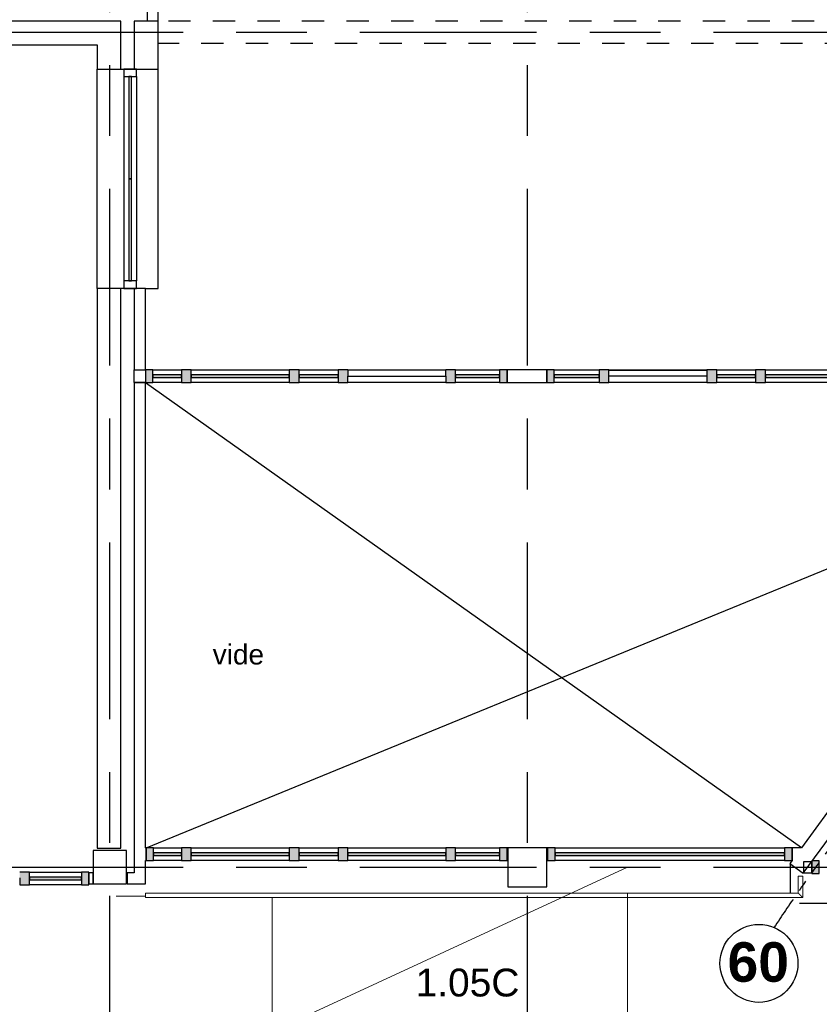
# Model space of a CAD drawing. Header units: millimetres. Extents: x -5940 to 121280, y -35718 to 26615.
# Tile 15 of 52: x 21691 to 28872, y 8169 to 17013. Entities that reach past the tile are written whole.
import ezdxf

# ---------------------------------------------------------------- set-up
doc = ezdxf.new("R2010")
doc.units = ezdxf.units.MM
doc.header["$LTSCALE"] = 100
for name, pattern in [('Center', [31.75, 6.35, -4.7625, 15.875, -4.7625]), ('dash-dash-dash', [8, 3, -1, 1, -1, 1, -1]), ('Hidden', [4, 2, -2])]:
    doc.linetypes.add(name, pattern=pattern)
for name, color, linetype in [('AL18----_BRANDSCHEIDING', 1, 'Continuous'), ('AL21----_BUITENWAND', 3, 'Continuous'), ('AL22----_BINNENWAND', 2, 'Continuous'), ('AL27----_DAKEN', 8, 'Continuous'), ('AL28----_CONSTRUCTIES', 4, 'Continuous'), ('AL31----_BUITENKOZIJN', 1, 'Continuous'), ('AL32----_BINNENKOZIJN', 1, 'Continuous'), ('AL33----_VLOEROPENINGEN', 2, 'Continuous'), ('BL$7----_STRAMIEN', 8, 'Continuous'), ('BL$8----_ALGEMENE TEKST', 2, 'Continuous'), ('BL$8----_RUIMTENUMMER', 2, 'Continuous')]:
    doc.layers.add(name, color=color, linetype=linetype)
doc.layers.add('AL24----_HELLINGSBANEN', color=3, linetype='Continuous', lineweight=13)
doc.layers.add('AL34----_BALUSTRADES EN LEUNINGEN', color=1, linetype='Continuous', lineweight=9)
doc.styles.add('Arial_2', font='arial.ttf', dxfattribs={"height": 245.883234})
doc.styles.add('Arial_B', font='arialbd.ttf', dxfattribs={"height": 355.164671})
doc.styles.get("Standard").update_dxf_attribs({"font": 'arial.ttf'})

# ---------------------------------------------------------------- blocks, each defined once
blk = doc.blocks.new('Rectangular Mullion - 31_CWM_067x114-7812032-_--_101 1e verdieping')
at = {"linetype": 'ByBlock', "lineweight": -2}
blk.add_hatch(color=0, dxfattribs=at).paths.add_polyline_path([(0, 0), (-67, 0), (-67, -114), (0, -114)], flags=0)
at = {"color": 0, "linetype": 'ByBlock', "lineweight": -2}
for p, q in [((0, 0), (-67, 0)), ((-67, 0), (-67, -114)), ((0, -114), (0, 0)), ((-67, -114), (0, -114))]:
    blk.add_line(p, q, dxfattribs=at)
blk = doc.blocks.new('System Panel - 31_CWP_glas_2-7817863-_--_101 1e verdieping')
at = {"linetype": 'ByBlock', "lineweight": -2}
blk.add_hatch(color=0, dxfattribs=at).paths.add_polyline_path([(128.5, 45), (128.5, 69), (-128.5, 69), (-128.5, 45)], flags=0)
at = {"color": 0, "linetype": 'ByBlock', "lineweight": -2}
for p, q in [((128.5, 69), (-128.5, 69)), ((-128.5, 69), (-128.5, 45)), ((-128.5, 45), (128.5, 45)), ((128.5, 45), (128.5, 69))]:
    blk.add_line(p, q, dxfattribs=at)
blk = doc.blocks.new('System Panel - 31_CWP_glas_2-7812150-_--_101 1e verdieping')
at = {"linetype": 'ByBlock', "lineweight": -2}
blk.add_hatch(color=0, dxfattribs=at).paths.add_polyline_path([(-440, 45), (440, 45), (440, 69), (-440, 69)], flags=0)
at = {"color": 0, "linetype": 'ByBlock', "lineweight": -2}
for p, q in [((440, 69), (-440, 69)), ((-440, 69), (-440, 45)), ((-440, 45), (440, 45)), ((440, 45), (440, 69))]:
    blk.add_line(p, q, dxfattribs=at)
blk = doc.blocks.new('System Panel - 31_CWP_glas_2-7812151-_--_101 1e verdieping')
at = {"linetype": 'ByBlock', "lineweight": -2}
blk.add_hatch(color=0, dxfattribs=at).paths.add_polyline_path([(175, 45), (175, 69), (-175, 69), (-175, 45)], flags=0)
at = {"color": 0, "linetype": 'ByBlock', "lineweight": -2}
for p, q in [((175, 69), (-175, 69)), ((-175, 69), (-175, 45)), ((-175, 45), (175, 45)), ((175, 45), (175, 69))]:
    blk.add_line(p, q, dxfattribs=at)
blk = doc.blocks.new('31_DO_deur_0 - deur-7812427-_--_101 1e verdieping')
at = {"color": 0, "linetype": 'ByBlock', "lineweight": -2}
for p, q in [((440, 111), (-440, 111)), ((-440, 111), (-440, 57)), ((440, 57), (440, 111)), ((-440, 57), (440, 57))]:
    blk.add_line(p, q, dxfattribs=at)
blk = doc.blocks.new('System Panel - 31_CWP_glas_2-7812156-_--_101 1e verdieping')
at = {"linetype": 'ByBlock', "lineweight": -2}
blk.add_hatch(color=0, dxfattribs=at).paths.add_polyline_path([(197.5, 45), (197.5, 69), (-197.5, 69), (-197.5, 45)], flags=0)
at = {"color": 0, "linetype": 'ByBlock', "lineweight": -2}
for p, q in [((197.5, 69), (-197.5, 69)), ((-197.5, 69), (-197.5, 45)), ((-197.5, 45), (197.5, 45)), ((197.5, 45), (197.5, 69))]:
    blk.add_line(p, q, dxfattribs=at)
blk = doc.blocks.new('Rectangular Mullion - 31_CWM_067x114-7812157-_--_101 1e verdieping')
at = {"linetype": 'ByBlock', "lineweight": -2}
blk.add_hatch(color=0, dxfattribs=at).paths.add_polyline_path([(-67, 0), (0, 0), (0, -114), (-67, -114)], flags=0)
at = {"color": 0, "linetype": 'ByBlock', "lineweight": -2}
for p, q in [((-67, 0), (0, 0)), ((-67, -114), (-67, 0)), ((0, 0), (0, -114)), ((0, -114), (-67, -114))]:
    blk.add_line(p, q, dxfattribs=at)
blk = doc.blocks.new('Rectangular Mullion - 31_CWM_088x114-7817861-_--_101 1e verdieping')
at = {"color": 0, "linetype": 'ByBlock', "lineweight": -2}
for p, q in [((26041.1, 45580.6), (26298.1, 45580.6)), ((26298.1, 45466.6), (26041.1, 45466.6))]:
    blk.add_line(p, q, dxfattribs=at)
blk = doc.blocks.new('Rectangular Mullion - 31_CWM_088x114-7811760-_--_101 1e verdieping')
at = {"color": 0, "linetype": 'ByBlock', "lineweight": -2}
for p, q in [((26386.1, 45580.6), (27266.1, 45580.6)), ((27266.1, 45466.6), (26386.1, 45466.6))]:
    blk.add_line(p, q, dxfattribs=at)
blk = doc.blocks.new('Rectangular Mullion - 31_CWM_088x114-7811761-_--_101 1e verdieping')
at = {"color": 0, "linetype": 'ByBlock', "lineweight": -2}
for p, q in [((27354.1, 45580.6), (27704.1, 45580.6)), ((27704.1, 45466.6), (27354.1, 45466.6))]:
    blk.add_line(p, q, dxfattribs=at)
blk = doc.blocks.new('Rectangular Mullion - 31_CWM_088x114-7811762-_--_101 1e verdieping')
at = {"color": 0, "linetype": 'ByBlock', "lineweight": -2}
for p, q in [((28760.1, 45580.6), (29155.1, 45580.6)), ((29155.1, 45466.6), (28760.1, 45466.6))]:
    blk.add_line(p, q, dxfattribs=at)
blk = doc.blocks.new('Rectangular Mullion - 31_CWM_088x114-7812029-_--_101 1e verdieping')
at = {"linetype": 'ByBlock', "lineweight": -2}
blk.add_hatch(color=0, dxfattribs=at).paths.add_polyline_path([(-44, 0), (44, 0), (44, -114), (-44, -114)], flags=0)
at = {"color": 0, "linetype": 'ByBlock', "lineweight": -2}
for p, q in [((-44, 0), (44, 0)), ((-44, -114), (-44, 0)), ((44, 0), (44, -114)), ((44, -114), (-44, -114))]:
    blk.add_line(p, q, dxfattribs=at)
blk = doc.blocks.new('Rectangular Mullion - 31_CWM_088x114-V3-_--_101 1e verdieping')
at = {"linetype": 'ByBlock', "lineweight": -2}
blk.add_hatch(color=0, dxfattribs=at).paths.add_polyline_path([(44, 0), (44, -114), (-44, -114), (-44, 0)], flags=0)
at = {"color": 0, "linetype": 'ByBlock', "lineweight": -2}
for p, q in [((-44, 0), (44, 0)), ((-44, -114), (-44, 0)), ((44, 0), (44, -57)), ((44, -114), (-44, -114)), ((44, -111), (44, -114))]:
    blk.add_line(p, q, dxfattribs=at)
blk = doc.blocks.new('Rectangular Mullion - 31_CWM_088x114-V4-_--_101 1e verdieping')
at = {"linetype": 'ByBlock', "lineweight": -2}
blk.add_hatch(color=0, dxfattribs=at).paths.add_polyline_path([(44, 0), (44, -114), (-44, -114), (-44, 0)], flags=0)
at = {"color": 0, "linetype": 'ByBlock', "lineweight": -2}
for p, q in [((-44, 0), (44, 0)), ((-44, -57), (-44, 0)), ((44, 0), (44, -114)), ((-44, -114), (-44, -111)), ((44, -114), (-44, -114))]:
    blk.add_line(p, q, dxfattribs=at)
blk = doc.blocks.new('System Panel - 31_CWP_glas_2-7812568-_--_101 1e verdieping')
at = {"linetype": 'ByBlock', "lineweight": -2}
blk.add_hatch(color=0, dxfattribs=at).paths.add_polyline_path([(-17.5, -69), (440, -69), (440, -45), (-440, -45), (-440, -69)], flags=0)
at = {"color": 0, "linetype": 'ByBlock', "lineweight": -2}
for p, q in [((440, -45), (-440, -45)), ((-440, -45), (-440, -69)), ((-440, -69), (440, -69)), ((440, -69), (440, -45))]:
    blk.add_line(p, q, dxfattribs=at)
blk = doc.blocks.new('System Panel - 31_CWP_glas_2-7812569-_--_101 1e verdieping')
at = {"linetype": 'ByBlock', "lineweight": -2}
blk.add_hatch(color=0, dxfattribs=at).paths.add_polyline_path([(175, -69), (175, -45), (-175, -45), (-175, -69)], flags=0)
at = {"color": 0, "linetype": 'ByBlock', "lineweight": -2}
for p, q in [((175, -45), (-175, -45)), ((-175, -45), (-175, -69)), ((-175, -69), (175, -69)), ((175, -69), (175, -45))]:
    blk.add_line(p, q, dxfattribs=at)
blk = doc.blocks.new('31_DO_deur_0 - deur-7812570-_--_101 1e verdieping')
at = {"color": 0, "linetype": 'ByBlock', "lineweight": -2}
for p, q in [((-440, -57), (440, -57)), ((-440, -111), (-440, -57)), ((440, -57), (440, -111)), ((440, -111), (-440, -111))]:
    blk.add_line(p, q, dxfattribs=at)
blk = doc.blocks.new('System Panel - 31_CWP_glas_2-7818266-_--_101 1e verdieping')
at = {"linetype": 'ByBlock', "lineweight": -2}
blk.add_hatch(color=0, dxfattribs=at).paths.add_polyline_path([(-201, -45), (-201, -69), (201, -69), (201, -45)], flags=0)
at = {"color": 0, "linetype": 'ByBlock', "lineweight": -2}
for p, q in [((201, -45), (-201, -45)), ((-201, -45), (-201, -69)), ((-201, -69), (201, -69)), ((201, -69), (201, -45))]:
    blk.add_line(p, q, dxfattribs=at)
blk = doc.blocks.new('Rectangular Mullion - 31_CWM_067x114-7812907-_--_101 1e verdieping')
at = {"linetype": 'ByBlock', "lineweight": -2}
blk.add_hatch(color=0, dxfattribs=at).paths.add_polyline_path([(0, 0), (-67, 0), (-67, 114), (0, 114)], flags=0)
at = {"color": 0, "linetype": 'ByBlock', "lineweight": -2}
for p, q in [((-67, 114), (0, 114)), ((-67, 0), (-67, 114)), ((0, 114), (0, 0)), ((0, 0), (-67, 0))]:
    blk.add_line(p, q, dxfattribs=at)
blk = doc.blocks.new('Rectangular Mullion - 31_CWM_088x114-7812516-_--_101 1e verdieping')
at = {"color": 0, "linetype": 'ByBlock', "lineweight": -2}
for p, q in [((26386.1, 32907.9), (27266.1, 32907.9)), ((27266.1, 32793.9), (26386.1, 32793.9))]:
    blk.add_line(p, q, dxfattribs=at)
blk = doc.blocks.new('Rectangular Mullion - 31_CWM_088x114-7812517-_--_101 1e verdieping')
at = {"color": 0, "linetype": 'ByBlock', "lineweight": -2}
for p, q in [((27354.1, 32907.9), (27704.1, 32907.9)), ((27704.1, 32793.9), (27354.1, 32793.9))]:
    blk.add_line(p, q, dxfattribs=at)
blk = doc.blocks.new('Rectangular Mullion - 31_CWM_088x114-7818289-_--_101 1e verdieping')
at = {"color": 0, "linetype": 'ByBlock', "lineweight": -2}
for p, q in [((29646.1, 45580.6), (30048.1, 45580.6)), ((30048.1, 45466.6), (29646.1, 45466.6))]:
    blk.add_line(p, q, dxfattribs=at)
blk = doc.blocks.new('Rectangular Mullion - 31_CWM_088x114-7812519-_--_101 1e verdieping')
at = {"linetype": 'ByBlock', "lineweight": -2}
blk.add_hatch(color=0, dxfattribs=at).paths.add_polyline_path([(-44, 114), (44, 114), (44, 0), (-44, 0)], flags=0)
at = {"color": 0, "linetype": 'ByBlock', "lineweight": -2}
for p, q in [((-44, 114), (44, 114)), ((-44, 0), (-44, 114)), ((44, 114), (44, 0)), ((44, 0), (-44, 0))]:
    blk.add_line(p, q, dxfattribs=at)
blk = doc.blocks.new('Rectangular Mullion - 31_CWM_088x114-V1-_--_101 1e verdieping')
at = {"linetype": 'ByBlock', "lineweight": -2}
blk.add_hatch(color=0, dxfattribs=at).paths.add_polyline_path([(44, 114), (44, 0), (-44, 0), (-44, 114)], flags=0)
at = {"color": 0, "linetype": 'ByBlock', "lineweight": -2}
for p, q in [((-44, 114), (44, 114)), ((-44, 0), (-44, 114)), ((44, 114), (44, 111)), ((44, 0), (-44, 0)), ((44, 57), (44, 0))]:
    blk.add_line(p, q, dxfattribs=at)
blk = doc.blocks.new('Rectangular Mullion - 31_CWM_088x114-V2-_--_101 1e verdieping')
at = {"linetype": 'ByBlock', "lineweight": -2}
blk.add_hatch(color=0, dxfattribs=at).paths.add_polyline_path([(-17.8, 114), (44, 114), (44, 0), (-44, 0), (-44, 114)], flags=0)
at = {"color": 0, "linetype": 'ByBlock', "lineweight": -2}
for p, q in [((-44, 114), (44, 114)), ((-44, 111), (-44, 114)), ((44, 114), (44, 0)), ((-44, 0), (-44, 57)), ((44, 0), (-44, 0))]:
    blk.add_line(p, q, dxfattribs=at)
blk = doc.blocks.new('System Panel - 31_CWP_glas_2-8337188-_--_101 1e verdieping')
at = {"linetype": 'ByBlock', "lineweight": -2}
blk.add_hatch(color=0, dxfattribs=at).paths.add_polyline_path([(233.5, 69), (-233.5, 69), (-233.5, 45), (233.5, 45)], flags=0)
at = {"color": 0, "linetype": 'ByBlock', "lineweight": -2}
for p, q in [((233.5, 69), (-233.5, 69)), ((-233.5, 69), (-233.5, 45)), ((-233.5, 45), (233.5, 45)), ((233.5, 45), (233.5, 69))]:
    blk.add_line(p, q, dxfattribs=at)
blk = doc.blocks.new('Rectangular Mullion - 32-67x114-8337845-_--_101 1e verdieping')
at = {"linetype": 'ByBlock', "lineweight": -2}
blk.add_hatch(color=0, dxfattribs=at).paths.add_polyline_path([(0, 0), (-67, 0), (-67, -114), (0, -114)], flags=0)
at = {"color": 0, "linetype": 'ByBlock', "lineweight": -2}
for p, q in [((0, 0), (-67, 0)), ((-67, 0), (-67, -114)), ((0, -114), (0, 0)), ((-67, -114), (0, -114))]:
    blk.add_line(p, q, dxfattribs=at)
blk = doc.blocks.new('Rectangular Mullion - 32-88x114-V43-_--_101 1e verdieping')
at = {"linetype": 'ByBlock', "lineweight": -2}
blk.add_hatch(color=0, dxfattribs=at).paths.add_polyline_path([(-29.7, -114), (-44, -114), (-44, 0), (44, 0), (44, -114)], flags=0)
at = {"color": 0, "linetype": 'ByBlock', "lineweight": -2}
for p, q in [((-44, 0), (44, 0)), ((-44, -114), (-44, 0)), ((44, -53), (44, -114)), ((44, -114), (-44, -114))]:
    blk.add_line(p, q, dxfattribs=at)
blk = doc.blocks.new('Rectangular Mullion - 32-88x114-8331111-_--_101 1e verdieping')
at = {"color": 0, "linetype": 'ByBlock', "lineweight": -2}
for p, q in [((24933.1, 41070.9), (25400.1, 41070.9)), ((25400.1, 40956.9), (24933.1, 40956.9))]:
    blk.add_line(p, q, dxfattribs=at)
blk = doc.blocks.new('System Panel - 31_CWP_glas_2-8350382-_--_101 1e verdieping')
at = {"linetype": 'ByBlock', "lineweight": -2}
blk.add_hatch(color=0, dxfattribs=at).paths.add_polyline_path([(-125, 45), (125, 45), (125, 69), (-125, 69)], flags=0)
at = {"color": 0, "linetype": 'ByBlock', "lineweight": -2}
for p, q in [((125, 69), (-125, 69)), ((-125, 69), (-125, 45)), ((-125, 45), (125, 45)), ((125, 45), (125, 69))]:
    blk.add_line(p, q, dxfattribs=at)
blk = doc.blocks.new('System Panel - 31_CWP_glas_2-8337837-_--_101 1e verdieping')
at = {"linetype": 'ByBlock', "lineweight": -2}
blk.add_hatch(color=0, dxfattribs=at).paths.add_polyline_path([(-440, 45), (440, 45), (440, 69), (-440, 69)], flags=0)
at = {"color": 0, "linetype": 'ByBlock', "lineweight": -2}
for p, q in [((440, 69), (-440, 69)), ((-440, 69), (-440, 45)), ((-440, 45), (440, 45)), ((440, 45), (440, 69))]:
    blk.add_line(p, q, dxfattribs=at)
blk = doc.blocks.new('System Panel - 31_CWP_glas_2-8350383-_--_101 1e verdieping')
at = {"linetype": 'ByBlock', "lineweight": -2}
blk.add_hatch(color=0, dxfattribs=at).paths.add_polyline_path([(175, 45), (175, 69), (-175, 69), (-175, 45)], flags=0)
at = {"color": 0, "linetype": 'ByBlock', "lineweight": -2}
for p, q in [((175, 69), (-175, 69)), ((-175, 69), (-175, 45)), ((-175, 45), (175, 45)), ((175, 45), (175, 69))]:
    blk.add_line(p, q, dxfattribs=at)
blk = doc.blocks.new('System Panel - 31_CWP_glas_2-8350384-_--_101 1e verdieping')
at = {"linetype": 'ByBlock', "lineweight": -2}
blk.add_hatch(color=0, dxfattribs=at).paths.add_polyline_path([(197.5, 45), (197.5, 69), (-197.5, 69), (-197.5, 45)], flags=0)
at = {"color": 0, "linetype": 'ByBlock', "lineweight": -2}
for p, q in [((197.5, 69), (-197.5, 69)), ((-197.5, 69), (-197.5, 45)), ((-197.5, 45), (197.5, 45)), ((197.5, 45), (197.5, 69))]:
    blk.add_line(p, q, dxfattribs=at)
blk = doc.blocks.new('System Panel - 31_CWP_glas_2-8381205-_--_101 1e verdieping')
at = {"linetype": 'ByBlock', "lineweight": -2}
blk.add_hatch(color=0, dxfattribs=at).paths.add_polyline_path([(1030.7, -45), (-1030.7, -45), (-1030.7, -69), (1030.7, -69)], flags=0)
at = {"color": 0, "linetype": 'ByBlock', "lineweight": -2}
for p, q in [((1030.7, -45), (-1030.7, -45)), ((-1030.7, -45), (-1030.7, -69)), ((-1030.7, -69), (1030.7, -69)), ((1030.7, -69), (1030.7, -45))]:
    blk.add_line(p, q, dxfattribs=at)
blk = doc.blocks.new('Rectangular Mullion - 32-67x114-8337759-_--_101 1e verdieping')
at = {"linetype": 'ByBlock', "lineweight": -2}
blk.add_hatch(color=0, dxfattribs=at).paths.add_polyline_path([(-67, 0), (0, 0), (0, -114), (-67, -114), (-67, -18.8)], flags=0)
at = {"color": 0, "linetype": 'ByBlock', "lineweight": -2}
for p, q in [((-67, 0), (0, 0)), ((-67, -114), (-67, 0)), ((0, 0), (0, -114)), ((0, -114), (-67, -114))]:
    blk.add_line(p, q, dxfattribs=at)
blk = doc.blocks.new('Rectangular Mullion - 32-88x114-V44-_--_101 1e verdieping')
at = {"linetype": 'ByBlock', "lineweight": -2}
blk.add_hatch(color=0, dxfattribs=at).paths.add_polyline_path([(-44, 0), (44, 0), (44, -114), (-44, -114), (-44, -18.8)], flags=0)
at = {"color": 0, "linetype": 'ByBlock', "lineweight": -2}
for p, q in [((-44, 0), (44, 0)), ((-44, -114), (-44, 0)), ((44, 0), (44, -114)), ((44, -114), (-44, -114))]:
    blk.add_line(p, q, dxfattribs=at)
blk = doc.blocks.new('Rectangular Mullion - 32-88x114-8349885-_--_101 1e verdieping')
at = {"color": 0, "linetype": 'ByBlock', "lineweight": -2}
for p, q in [((26048.1, 41288.9), (26298.1, 41288.9)), ((26298.1, 41174.9), (26048.1, 41174.9))]:
    blk.add_line(p, q, dxfattribs=at)
blk = doc.blocks.new('Rectangular Mullion - 32-88x114-8349886-_--_101 1e verdieping')
at = {"color": 0, "linetype": 'ByBlock', "lineweight": -2}
for p, q in [((27354.1, 41288.9), (27704.1, 41288.9)), ((27704.1, 41174.9), (27354.1, 41174.9))]:
    blk.add_line(p, q, dxfattribs=at)
blk = doc.blocks.new('Rectangular Mullion - 32-88x114-8349887-_--_101 1e verdieping')
at = {"color": 0, "linetype": 'ByBlock', "lineweight": -2}
for p, q in [((28760.1, 41288.9), (29155.1, 41288.9)), ((29155.1, 41174.9), (28760.1, 41174.9))]:
    blk.add_line(p, q, dxfattribs=at)
blk = doc.blocks.new('Rectangular Mullion - 32-67x114-8337810-_--_101 1e verdieping')
at = {"linetype": 'ByBlock', "lineweight": -2}
blk.add_hatch(color=0, dxfattribs=at).paths.add_polyline_path([(-57.1, 0), (-67, 0), (-67, 114), (0, 114), (0, 0)], flags=0)
at = {"color": 0, "linetype": 'ByBlock', "lineweight": -2}
for p, q in [((-67, 114), (0, 114)), ((-67, 0), (-67, 114)), ((0, 114), (0, 0)), ((0, 0), (-67, 0))]:
    blk.add_line(p, q, dxfattribs=at)
blk = doc.blocks.new('Rectangular Mullion - 32-67x114-8337843-_--_101 1e verdieping')
at = {"linetype": 'ByBlock', "lineweight": -2}
blk.add_hatch(color=0, dxfattribs=at).paths.add_polyline_path([(-12.3, 0), (0, 0), (0, 114), (-67, 114), (-67, 0)], flags=0)
at = {"color": 0, "linetype": 'ByBlock', "lineweight": -2}
for p, q in [((0, 114), (-67, 114)), ((-67, 114), (-67, 0)), ((0, 0), (0, 114)), ((-67, 0), (0, 0))]:
    blk.add_line(p, q, dxfattribs=at)
blk = doc.blocks.new('Rectangular Mullion - 32-88x114-8381204-_--_101 1e verdieping')
at = {"color": 0, "linetype": 'ByBlock', "lineweight": -2}
for p, q in [((29653.1, 41288.9), (31714.4, 41288.9)), ((31714.4, 41174.9), (29653.1, 41174.9))]:
    blk.add_line(p, q, dxfattribs=at)
blk = doc.blocks.new('Rectangular Mullion - 32-67x114-V45-_--_101 1e verdieping')
at = {"linetype": 'ByBlock', "lineweight": -2}
blk.add_hatch(color=0, dxfattribs=at).paths.add_polyline_path([(0, 0), (-67, 0), (-67, -114), (0, -114), (0, -18.8)], flags=0)
at = {"color": 0, "linetype": 'ByBlock', "lineweight": -2}
for p, q in [((0, 0), (-67, 0)), ((-67, 0), (-67, -114)), ((0, -114), (0, 0)), ((-67, -114), (0, -114))]:
    blk.add_line(p, q, dxfattribs=at)
blk = doc.blocks.new('Rectangular Mullion - 32-88x114-8337755-_--_101 1e verdieping')
at = {"color": 0, "linetype": 'ByBlock', "lineweight": -2}
for p, q in [((27792.1, 41288.9), (28672.1, 41288.9)), ((28672.1, 41174.9), (27792.1, 41174.9))]:
    blk.add_line(p, q, dxfattribs=at)
blk = doc.blocks.new('System Panel - 31_CWP_glas_2-8427667-_--_101 1e verdieping')
at = {"color": 0, "linetype": 'ByBlock', "lineweight": -2}
for p, q in [((459.5, -45), (-459.5, -45)), ((-459.5, -45), (-459.5, -69)), ((-459.5, -69), (459.5, -69)), ((459.5, -69), (459.5, -45))]:
    blk.add_line(p, q, dxfattribs=at)
blk = doc.blocks.new('Rectangular Mullion - 31_CWM_067x114-7819280-_--_101 1e verdieping')
at = {"color": 0, "linetype": 'ByBlock', "lineweight": -2}
for p, q in [((25779.7, 47298.9), (25779.7, 46379.9)), ((25893.7, 47298.9), (25893.7, 46379.9))]:
    blk.add_line(p, q, dxfattribs=at)
blk = doc.blocks.new('Rectangular Mullion - 31_CWM_067x114-7812903-_--_101 1e verdieping')
at = {"color": 0, "linetype": 'ByBlock', "lineweight": -2}
for p, q in [((-67, 114), (0, 114)), ((-67, 0), (-67, 114)), ((0, 114), (0, 0)), ((0, 0), (-67, 0))]:
    blk.add_line(p, q, dxfattribs=at)
blk = doc.blocks.new('System Panel - 31_CWP_glas_2-8427668-_--_101 1e verdieping')
at = {"color": 0, "linetype": 'ByBlock', "lineweight": -2}
for p, q in [((459, -45), (-459, -45)), ((-459, -45), (-459, -69)), ((-459, -69), (459, -69)), ((459, -69), (459, -45))]:
    blk.add_line(p, q, dxfattribs=at)
blk = doc.blocks.new('Rectangular Mullion - 31_CWM_067x114-7819282-_--_101 1e verdieping')
at = {"color": 0, "linetype": 'ByBlock', "lineweight": -2}
for p, q in [((25779.7, 48216.9), (25779.7, 47298.9)), ((25893.7, 48216.9), (25893.7, 47298.9))]:
    blk.add_line(p, q, dxfattribs=at)
blk = doc.blocks.new('Rectangular Mullion - 31_CWM_067x114-7812575-_--_101 1e verdieping')
at = {"color": 0, "linetype": 'ByBlock', "lineweight": -2}
for p, q in [((0, 114), (-67, 114)), ((-67, 114), (-67, 0)), ((0, 0), (0, 114)), ((-67, 0), (0, 0))]:
    blk.add_line(p, q, dxfattribs=at)
blk = doc.blocks.new('Rectangular Mullion - 32-67x114-9028864-_--_101 1e verdieping')
at = {"linetype": 'ByBlock', "lineweight": -2}
blk.add_hatch(color=0, dxfattribs=at).paths.add_polyline_path([(-46.6, 0), (-67, 0), (-67, 114), (0, 114), (0, 0)], flags=0)
at = {"color": 0, "linetype": 'ByBlock', "lineweight": -2}
for p, q in [((-67, 114), (0, 114)), ((-67, 0), (-67, 114)), ((0, 114), (0, 0)), ((0, 0), (-67, 0))]:
    blk.add_line(p, q, dxfattribs=at)
blk = doc.blocks.new('Railing - Railing-9386910-_--_101 1e verdieping')
at = {"color": 0, "linetype": 'ByBlock', "lineweight": -2}
for p, q in [((25974.1, 40841.9), (25974.1, 40881.9)), ((27111.1, 40881.9), (25974.1, 40881.9)), ((30304.1, 40881.9), (27111.1, 40881.9)), ((30304.1, 40881.9), (30304.1, 40841.9)), ((27111.1, 40841.9), (25974.1, 40841.9)), ((30304.1, 40841.9), (27111.1, 40841.9))]:
    blk.add_line(p, q, dxfattribs=at)
blk = doc.blocks.new('Railing - Railing-9387073-_--_101 1e verdieping')
at = {"color": 0, "linetype": 'ByBlock', "lineweight": -2}
for p, q in [((31836.8, 41033.9), (31836.8, 40881.9)), ((31836.8, 41033.9), (31876.8, 41033.9)), ((31876.8, 40841.9), (31876.8, 41033.9)), ((31836.8, 40881.9), (30304.4, 40881.9)), ((30304.4, 40841.9), (30304.4, 40881.9)), ((30304.4, 40841.9), (31876.8, 40841.9))]:
    blk.add_line(p, q, dxfattribs=at)
blk.add_open_spline([(31876.8, 40841.9), (31876.8, 40841.9), (31876.5, 40842.2), (31875.4, 40843.3), (31874.2, 40844.5), (31873, 40845.7), (31871.9, 40846.8), (31870.7, 40848), (31869.4, 40849.3), (31868, 40850.8), (31866.9, 40851.9), (31865.7, 40853), (31864.5, 40854.2), (31863.3, 40855.4), (31862, 40856.7), (31860.8, 40858), (31859.5, 40859.3), (31858.2, 40860.6), (31856.8, 40861.9), (31855.5, 40863.2), (31854.2, 40864.5), (31852.9, 40865.8), (31851.7, 40867), (31850.4, 40868.3), (31849.2, 40869.5), (31848, 40870.7), (31846.8, 40871.9), (31845.7, 40873), (31844.3, 40874.4), (31843, 40875.7), (31841.8, 40876.9), (31840.7, 40878), (31839.5, 40879.2), (31838.3, 40880.4), (31837.2, 40881.5), (31836.8, 40881.9), (31836.8, 40881.9)], degree=3, knots=[-1, -1, -1, -1, -0.916667, -0.875, -0.833333, -0.791667, -0.770833, -0.75, -0.708333, -0.6875, -0.666667, -0.645833, -0.625, -0.604167, -0.583333, -0.5625, -0.541667, -0.520833, -0.5, -0.479167, -0.458333, -0.4375, -0.416667, -0.395833, -0.375, -0.354167, -0.333333, -0.3125, -0.291667, -0.25, -0.229167, -0.208333, -0.166667, -0.125, -0.083333, 0, 0, 0, 0], dxfattribs=at)

msp = doc.modelspace()

# ---------------------------------------------------------------- linework, layer by layer
at = {"layer": 'AL18----_BRANDSCHEIDING', "linetype": 'dash-dash-dash'}
msp.add_line((89793, 9075), (28610.3, 9075), dxfattribs=at)
at = {"layer": 'AL18----_BRANDSCHEIDING'}
msp.add_circle((28329.4, 8536.5), 350, dxfattribs=at)
at = {"layer": 'AL18----_BRANDSCHEIDING', "linetype": 'dash-dash-dash'}
msp.add_ellipse((56250, 3050), major_axis=(29620, 0), ratio=0.565806, start_param=0.353943, end_param=2.787649, dxfattribs=at)
at = {"layer": 'AL21----_BUITENWAND'}
for p, q in [((22935, 14599), (22935, 17220)), ((22835, 17120), (22835, 17000)), ((22386, 17000), (14565, 17000)), ((22600, 17000), (17753, 17000)), ((22600, 16570), (22600, 17000)), ((3900, 16786), (22386, 16786)), ((22386, 16786), (22386, 16570)), ((22386, 16570), (22935, 16570)), ((22386, 14599), (22386, 16570)), ((22820, 14599), (22386, 14599)), ((22386, 14599), (22386, 9570)), ((22600, 9570), (22600, 14599)), ((22720, 14599), (22720, 13866.8)), ((22720, 13752.8), (22720, 13866.8)), ((22720, 13866.8), (22820, 13866.8)), ((26425, 13866.8), (26068, 13866.8)), ((22820, 13752.8), (22720, 13752.8)), ((26068, 13752.8), (26425, 13752.8)), ((22386, 9570), (22600, 9570))]:
    msp.add_line(p, q, dxfattribs=at)
for points in [[(22935, 17000), (22720, 17000), (22720, 16570)], [(22820, 13866.8), (22820, 14599), (22935, 14599)], [(26068, 13866.8), (26068, 13752.8)], [(26425, 13866.8), (26425, 13752.8)]]:
    msp.add_lwpolyline(points, dxfattribs=at)
at = {"layer": 'AL22----_BINNENWAND'}
for p, q in [((22720, 13752.8), (22720, 9461)), ((22820, 9575), (22820, 13752.8)), ((29359.4, 10462.8), (28710.6, 9575)), ((28727.7, 9345.8), (29475.1, 10368.7)), ((28710.6, 9575), (28627.4, 9575)), ((22720, 9461), (22720, 9350)), ((22820, 9250), (22820, 9461)), ((28627.4, 9461), (28607.4, 9433.8)), ((28607.4, 9433.8), (28727.7, 9345.8)), ((28610, 9431.9), (28610, 9168)), ((28804.7, 9450), (28730.8, 9450)), ((28730.8, 9450), (28730.8, 9350)), ((28804.7, 9350), (28804.7, 9450)), ((22350, 9350), (22313, 9350)), ((22350, 9250), (22350, 9350)), ((22720, 9350), (22657, 9350)), ((22657, 9350), (22657, 9250)), ((28730.8, 9350), (28804.7, 9350)), ((22313, 9250), (22350, 9250)), ((22657, 9250), (22820, 9250))]:
    msp.add_line(p, q, dxfattribs=at)
msp.add_lwpolyline([(22720, 13752.8), (22820, 13752.8)], dxfattribs=at)
at = {"layer": 'AL24----_HELLINGSBANEN'}
for p, q in [((27150, 9400), (23957, 7925)), ((22820, 9141), (22557, 9141)), ((23957, 9128), (23957, 6378)), ((27150, 9128), (27150, 6450))]:
    msp.add_line(p, q, dxfattribs=at)
at = {"layer": 'AL27----_DAKEN', "linetype": 'Hidden'}
for p, q in [((39226, 17000), (22935, 17000)), ((38722.1, 16800), (22935, 16800))]:
    msp.add_line(p, q, dxfattribs=at)
at = {"layer": 'AL28----_CONSTRUCTIES'}
for p, q in [((26425, 9575), (26075, 9575)), ((26075, 9575), (26075, 9225)), ((26425, 9225), (26425, 9575)), ((22386, 9550), (22350, 9550)), ((22350, 9550), (22350, 9250)), ((22600, 9550), (22386, 9550)), ((22650, 9550), (22600, 9550)), ((22650, 9250), (22650, 9550)), ((22350, 9250), (22650, 9250)), ((26075, 9225), (26425, 9225))]:
    msp.add_line(p, q, dxfattribs=at)
at = {"layer": 'AL31----_BUITENKOZIJN'}
for p, q in [((26068, 13866.8), (26068, 13752.8)), ((26425, 13752.8), (26425, 13866.8))]:
    msp.add_line(p, q, dxfattribs=at)
at = {"layer": 'AL32----_BINNENKOZIJN'}
for p, q in [((22827, 9575), (22820, 9575)), ((22827, 9461), (22827, 9575)), ((26075, 9575), (26068, 9575)), ((26068, 9575), (26068, 9461)), ((26075, 9461), (26075, 9575)), ((26432, 9575), (26425, 9575)), ((26425, 9575), (26425, 9461)), ((26432, 9461), (26432, 9575)), ((28627.4, 9575), (28627.4, 9461)), ((22820, 9461), (22827, 9461)), ((26068, 9461), (26075, 9461)), ((26425, 9461), (26432, 9461)), ((22313, 9350), (22313, 9250))]:
    msp.add_line(p, q, dxfattribs=at)
at = {"layer": 'AL33----_VLOEROPENINGEN'}
for p, q in [((22820, 13752.8), (28712, 9576.9)), ((22820, 9572.1), (33020.5, 13752.8))]:
    msp.add_line(p, q, dxfattribs=at)
at = {"layer": 'BL$7----_STRAMIEN', "linetype": 'Center'}
for p, q in [((22500, -6255.5), (22500, 25615.2)), ((26250, -6255.5), (26250, 25615.2)), ((-4940.3, 16900), (120279.6, 16900)), ((-4940.3, 9400), (120279.6, 9400))]:
    msp.add_line(p, q, dxfattribs=at)

# ---------------------------------------------------------------- block references
at = {"layer": 'AL31----_BUITENKOZIJN', "extrusion": (0, 0, -1)}
for name, p, rotation in [('Rectangular Mullion - 31_CWM_067x114-7812903-_--_101 1e verdieping', (-22625.6, 16570), 89.99999999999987), ('Rectangular Mullion - 31_CWM_088x114-7812029-_--_101 1e verdieping', (-23188, 13752.8), 180), ('Rectangular Mullion - 31_CWM_088x114-7812029-_--_101 1e verdieping', (-24156, 13752.8), 180), ('Rectangular Mullion - 31_CWM_088x114-V3-_--_101 1e verdieping', (-24594, 13752.8), 180), ('Rectangular Mullion - 31_CWM_088x114-V4-_--_101 1e verdieping', (-25562, 13752.8), 180), ('Rectangular Mullion - 31_CWM_067x114-7812157-_--_101 1e verdieping', (-26068, 13752.8), 180)]:
    msp.add_blockref(name, p, dxfattribs=dict(at, rotation=rotation))
at = {"layer": 'AL31----_BUITENKOZIJN'}
for name, p in [('Rectangular Mullion - 31_CWM_067x114-7819282-_--_101 1e verdieping', (-3154.1, -31713.9)), ('Rectangular Mullion - 31_CWM_067x114-7819280-_--_101 1e verdieping', (-3154.1, -31713.9)), ('Rectangular Mullion - 31_CWM_088x114-7817861-_--_101 1e verdieping', (-3154.1, -31713.9)), ('System Panel - 31_CWP_glas_2-7817863-_--_101 1e verdieping', (23015.5, 13752.8)), ('Rectangular Mullion - 31_CWM_088x114-7811760-_--_101 1e verdieping', (-3154.1, -31713.9)), ('System Panel - 31_CWP_glas_2-7812150-_--_101 1e verdieping', (23672, 13752.8)), ('Rectangular Mullion - 31_CWM_088x114-7811761-_--_101 1e verdieping', (-3154.1, -31713.9)), ('System Panel - 31_CWP_glas_2-7812151-_--_101 1e verdieping', (24375, 13752.8)), ('Rectangular Mullion - 31_CWM_088x114-7811760-_--_101 1e verdieping', (-1748.1, -31713.9)), ('31_DO_deur_0 - deur-7812427-_--_101 1e verdieping', (25078, 13752.8)), ('Rectangular Mullion - 31_CWM_088x114-7811762-_--_101 1e verdieping', (-3154.1, -31713.9)), ('System Panel - 31_CWP_glas_2-7812156-_--_101 1e verdieping', (25803.5, 13752.8)), ('Rectangular Mullion - 31_CWM_088x114-7818289-_--_101 1e verdieping', (-3154.1, -31713.9))]:
    msp.add_blockref(name, p, dxfattribs=at)
for name, p, rotation in [('System Panel - 31_CWP_glas_2-8427668-_--_101 1e verdieping', (22625.6, 16044), 90.00000000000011), ('System Panel - 31_CWP_glas_2-8427667-_--_101 1e verdieping', (22625.6, 15125.5), 90.00000000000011), ('Rectangular Mullion - 31_CWM_067x114-7812575-_--_101 1e verdieping', (22625.6, 14599), 270.0000000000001), ('Rectangular Mullion - 31_CWM_067x114-7812032-_--_101 1e verdieping', (22820, 13752.8), 180), ('System Panel - 31_CWP_glas_2-7818266-_--_101 1e verdieping', (26693, 13752.8), 180), ('Rectangular Mullion - 31_CWM_088x114-7812516-_--_101 1e verdieping', (54248.1, 46660.6), 180), ('31_DO_deur_0 - deur-7812570-_--_101 1e verdieping', (27422, 13752.8), 180), ('Rectangular Mullion - 31_CWM_088x114-7812517-_--_101 1e verdieping', (55654.1, 46660.6), 180), ('System Panel - 31_CWP_glas_2-7812569-_--_101 1e verdieping', (28125, 13752.8), 180), ('Rectangular Mullion - 31_CWM_088x114-7812516-_--_101 1e verdieping', (55654.1, 46660.6), 180), ('System Panel - 31_CWP_glas_2-7812568-_--_101 1e verdieping', (28828, 13752.8), 180)]:
    msp.add_blockref(name, p, dxfattribs=dict(at, rotation=rotation))
at = {"layer": 'AL31----_BUITENKOZIJN', "extrusion": (0, 0, -1)}
for name, p in [('Rectangular Mullion - 31_CWM_067x114-7812907-_--_101 1e verdieping', (-26425, 13752.8)), ('Rectangular Mullion - 31_CWM_088x114-V2-_--_101 1e verdieping', (-26938, 13752.8)), ('Rectangular Mullion - 31_CWM_088x114-V1-_--_101 1e verdieping', (-27906, 13752.8)), ('Rectangular Mullion - 31_CWM_088x114-7812519-_--_101 1e verdieping', (-28344, 13752.8))]:
    msp.add_blockref(name, p, dxfattribs=at)
at = {"layer": 'AL32----_BINNENKOZIJN', "rotation": 180}
for name, p in [('Rectangular Mullion - 32-67x114-V45-_--_101 1e verdieping', (22827, 9461)), ('System Panel - 31_CWP_glas_2-8381205-_--_101 1e verdieping', (27529.7, 9461)), ('System Panel - 31_CWP_glas_2-8337188-_--_101 1e verdieping', (22012.5, 9357))]:
    msp.add_blockref(name, p, dxfattribs=at)
at = {"layer": 'AL32----_BINNENKOZIJN'}
for name, p in [('Rectangular Mullion - 32-88x114-8349885-_--_101 1e verdieping', (-3154.1, -31713.9)), ('Rectangular Mullion - 32-88x114-8337755-_--_101 1e verdieping', (-4560.1, -31713.9)), ('Rectangular Mullion - 32-88x114-8349886-_--_101 1e verdieping', (-3154.1, -31713.9)), ('Rectangular Mullion - 32-88x114-8337755-_--_101 1e verdieping', (-3154.1, -31713.9)), ('Rectangular Mullion - 32-88x114-8349887-_--_101 1e verdieping', (-3154.1, -31713.9)), ('Rectangular Mullion - 32-88x114-8381204-_--_101 1e verdieping', (-3154.1, -31713.9)), ('Rectangular Mullion - 32-67x114-8337843-_--_101 1e verdieping', (28627.4, 9461)), ('System Panel - 31_CWP_glas_2-8350382-_--_101 1e verdieping', (23019, 9461)), ('System Panel - 31_CWP_glas_2-8337837-_--_101 1e verdieping', (23672, 9461)), ('System Panel - 31_CWP_glas_2-8350383-_--_101 1e verdieping', (24375, 9461)), ('System Panel - 31_CWP_glas_2-8337837-_--_101 1e verdieping', (25078, 9461)), ('System Panel - 31_CWP_glas_2-8350384-_--_101 1e verdieping', (25803.5, 9461)), ('Rectangular Mullion - 32-88x114-8331111-_--_101 1e verdieping', (-3154.1, -31713.9)), ('Rectangular Mullion - 32-67x114-8337845-_--_101 1e verdieping', (22313, 9357))]:
    msp.add_blockref(name, p, dxfattribs=at)
at = {"layer": 'AL32----_BINNENKOZIJN', "extrusion": (0, 0, -1), "rotation": 180}
for name, p in [('Rectangular Mullion - 32-88x114-V44-_--_101 1e verdieping', (-23188, 9461)), ('Rectangular Mullion - 32-88x114-V44-_--_101 1e verdieping', (-24156, 9461)), ('Rectangular Mullion - 32-88x114-V44-_--_101 1e verdieping', (-24594, 9461)), ('Rectangular Mullion - 32-88x114-V44-_--_101 1e verdieping', (-25562, 9461)), ('Rectangular Mullion - 32-67x114-8337759-_--_101 1e verdieping', (-26068, 9461))]:
    msp.add_blockref(name, p, dxfattribs=at)
at = {"layer": 'AL32----_BINNENKOZIJN', "extrusion": (0, 0, -1)}
for name, p in [('Rectangular Mullion - 32-67x114-8337810-_--_101 1e verdieping', (-26432, 9461)), ('Rectangular Mullion - 32-67x114-9028864-_--_101 1e verdieping', (-28804.7, 9343)), ('Rectangular Mullion - 32-88x114-V43-_--_101 1e verdieping', (-21735, 9357))]:
    msp.add_blockref(name, p, dxfattribs=at)
at = {"layer": 'AL34----_BALUSTRADES EN LEUNINGEN'}
for name in ['Railing - Railing-9387073-_--_101 1e verdieping', 'Railing - Railing-9386910-_--_101 1e verdieping']:
    msp.add_blockref(name, (-3154.1, -31713.9), dxfattribs=at)

# ---------------------------------------------------------------- texts
at = {"layer": 'AL18----_BRANDSCHEIDING', "insert": (28599.4, 8726.3), "char_height": 355.16, "width": 638.369, "attachment_point": 3, "line_spacing_factor": 0.938532, "style": 'Arial_B'}
msp.add_mtext('60', dxfattribs=at)
at = {"layer": 'BL$8----_ALGEMENE TEKST', "color": 1, "insert": (23424.3, 11401.2), "char_height": 180, "width": 753, "attachment_point": 1, "line_spacing_factor": 0.938532}
msp.add_mtext('vide', dxfattribs=at)
at = {"layer": 'BL$8----_RUIMTENUMMER', "insert": (25712.5, 8489.3), "char_height": 250, "width": 1092, "attachment_point": 2, "line_spacing_factor": 0.938532, "style": 'Arial_2'}
msp.add_mtext('1.05C', dxfattribs=at)

doc.saveas('drawing.dxf')
